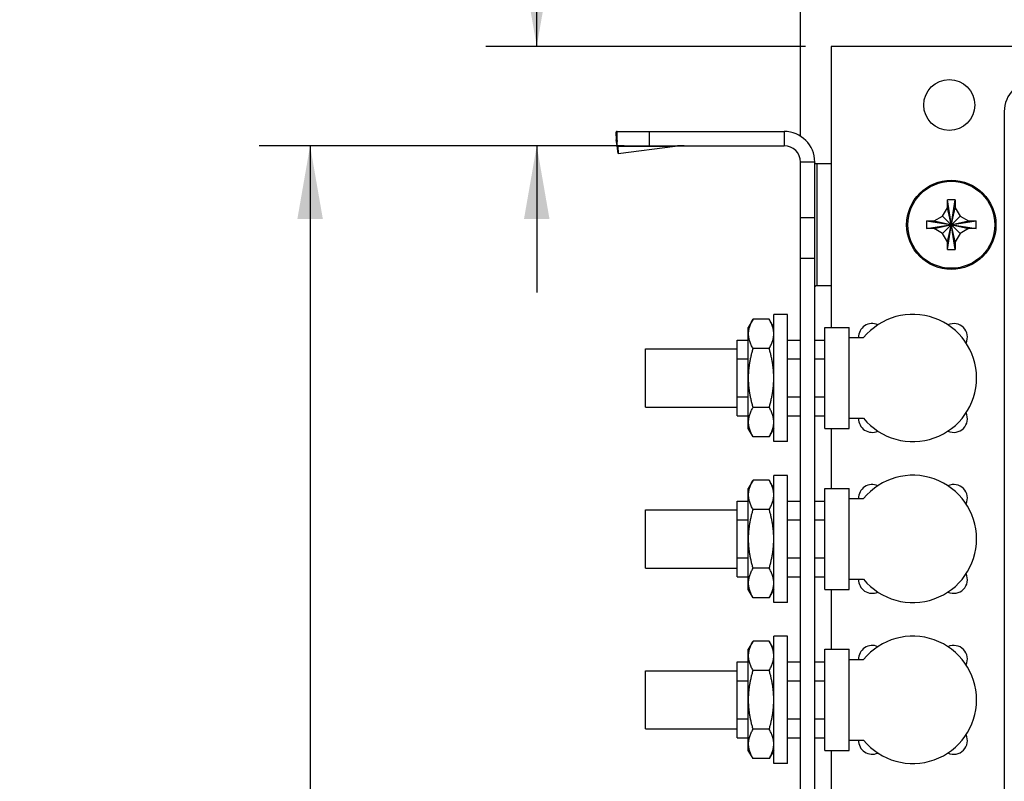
# Model space of a CAD drawing. Header units: inches. Extents: x 0.2 to 16.8, y 0.2 to 10.8.
# Tile 4 of 15: x 6.2 to 8.6, y 6.2 to 8.1. Entities that reach past the tile are written whole.
import ezdxf

# ---------------------------------------------------------------- set-up
doc = ezdxf.new("R2010")
doc.units = ezdxf.units.IN
doc.header["$LTSCALE"] = 0.935
doc.header["$MEASUREMENT"] = 0
doc.layers.get('0').update_dxf_attribs({"linetype": 'CONTINUOUS'})
doc.layers.add('DIMENSIONS', color=7, linetype='CONTINUOUS')
doc.styles.get("Standard").update_dxf_attribs({"font": 'txt', "width": 0.8})
doc.dimstyles.new('DIMSTYLE_1', dxfattribs={"dimtxt": 0.125, "dimasz": 0.18, "dimexe": 0.18, "dimexo": 0.0625, "dimgap": 0.09, "dimtad": 0, "dimtih": 1, "dimtoh": 1, "dimdec": 3, "dimzin": 4, "dimdsep": 46, "dimtxsty": 'STANDARD', "dimblk": '_FILLED', "dimblk1": '_FILLED', "dimblk2": '_FILLED', "dimcen": 0.09, "dimadec": 0, "dimazin": 0, "dimtp": 0.01, "dimtm": 0.01, "dimtfac": 1, "dimtdec": 3, "dimtofl": 0, "dimtmove": 0, "dimatfit": 3, "dimldrblk": '_FILLED', "dimfxl": 1, "dimtolj": 1, "dimtzin": 4, "dimarcsym": 0})

# ---------------------------------------------------------------- blocks, each defined once
blk = doc.blocks.new('_FILLED')
at = {"color": 0, "linetype": 'BYBLOCK'}
blk.add_solid([(0, 0), (-1, 0.174), (-1, -0.174)], dxfattribs=at)
blk = doc.blocks.new('*D0')
at = {"layer": 'DIMENSIONS', "color": 2, "linetype": 'CONTINUOUS'}
for p, q in [((8.1099, 7.8202), (8.1099, 8.9167)), ((13.8349, 7.6802), (13.8349, 8.9167)), ((8.1099, 8.7917), (10.1974, 8.7917)), ((13.8349, 8.7917), (11.7474, 8.7917))]:
    blk.add_line(p, q, dxfattribs=at)
at = {"layer": 'DIMENSIONS', "color": 2, "linetype": 'CONTINUOUS', "xscale": 0.18, "yscale": 0.18, "zscale": 0.18, "rotation": 180}
blk.add_blockref('_FILLED', (8.1099, 8.7917), dxfattribs=at)
at = {"layer": 'DIMENSIONS', "color": 2, "linetype": 'CONTINUOUS', "xscale": 0.18, "yscale": 0.18, "zscale": 0.18}
blk.add_blockref('_FILLED', (13.8349, 8.7917), dxfattribs=at)
at = {"layer": 'DIMENSIONS', "color": 2, "linetype": 'CONTINUOUS', "insert": (10.9724, 8.8542), "char_height": 0.125, "width": 1.425, "attachment_point": 2, "line_spacing_factor": 0.9}
blk.add_mtext('5.725{\\Ftxt.shx;\\W1.000000;\\H0.125000; }[145.42]', dxfattribs=at)
blk = doc.blocks.new('*D3')
at = {"layer": 'DIMENSIONS', "color": 2, "linetype": 'CONTINUOUS'}
for p, q in [((7.4629, 8.0417), (7.4629, 9.2931)), ((7.4629, 9.2931), (7.5804, 9.2931)), ((8.1224, 8.0417), (7.3379, 8.0417)), ((7.6774, 7.7977), (7.3379, 7.7977)), ((7.4629, 7.7977), (7.4629, 7.4377))]:
    blk.add_line(p, q, dxfattribs=at)
at = {"layer": 'DIMENSIONS', "color": 2, "linetype": 'CONTINUOUS', "xscale": 0.18, "yscale": 0.18, "zscale": 0.18}
for p, rotation in [((7.4629, 8.0417), 270), ((7.4629, 7.7977), 90)]:
    blk.add_blockref('_FILLED', p, dxfattribs=dict(at, rotation=rotation))
at = {"layer": 'DIMENSIONS', "color": 2, "linetype": 'CONTINUOUS', "insert": (7.6429, 9.3556), "char_height": 0.125, "width": 1.025, "attachment_point": 1, "line_spacing_factor": 0.9}
blk.add_mtext('.244{\\Ftxt.shx;\\W1.000000;\\H0.125000; }[6.2]', dxfattribs=at)
blk = doc.blocks.new('*D5')
at = {"layer": 'DIMENSIONS', "color": 2, "linetype": 'CONTINUOUS'}
for p, q in [((7.6774, 7.7977), (6.7819, 7.7977)), ((6.9069, 7.7977), (6.9069, 5.9477)), ((6.9069, 3.8477), (6.9069, 5.6977)), ((8.1224, 3.8477), (6.7819, 3.8477))]:
    blk.add_line(p, q, dxfattribs=at)
at = {"layer": 'DIMENSIONS', "color": 2, "linetype": 'CONTINUOUS', "xscale": 0.18, "yscale": 0.18, "zscale": 0.18}
for p, rotation in [((6.9069, 7.7977), 90), ((6.9069, 3.8477), 270)]:
    blk.add_blockref('_FILLED', p, dxfattribs=dict(at, rotation=rotation))
at = {"layer": 'DIMENSIONS', "color": 2, "linetype": 'CONTINUOUS', "insert": (6.9069, 5.8852), "char_height": 0.125, "width": 1.425, "attachment_point": 2, "line_spacing_factor": 0.9}
blk.add_mtext('3.950{\\Ftxt.shx;\\W1.000000;\\H0.125000; }[100.33]', dxfattribs=at)

msp = doc.modelspace()

# ---------------------------------------------------------------- linework, layer by layer
at = {"color": 7, "linetype": 'CONTINUOUS'}
for p, q in [((8.1849, 8.0417), (8.1849, 7.3517)), ((12.8899, 8.0417), (8.1849, 8.0417)), ((8.6099, 7.8817), (8.6099, 4.3157)), ((7.6569, 7.8304), (7.6581, 7.8121)), ((7.6569, 7.8304), (7.6599, 7.8078)), ((7.6599, 7.7977), (7.6599, 7.8327)), ((7.6599, 7.8327), (8.0699, 7.8327)), ((7.7399, 7.7977), (7.7399, 7.8327)), ((8.0699, 7.8327), (8.0699, 7.7977)), ((7.6599, 7.7986), (7.6581, 7.8121)), ((7.6599, 7.7977), (8.0699, 7.7977)), ((7.6627, 7.7783), (7.6601, 7.7977)), ((7.6615, 7.7966), (7.6627, 7.7783)), ((7.6615, 7.7966), (7.8023, 7.7966)), ((7.6627, 7.7783), (7.8023, 7.7966)), ((8.1099, 3.2737), (8.1099, 7.7577)), ((8.1449, 7.7577), (8.1099, 7.7577)), ((8.1449, 3.2737), (8.1449, 7.7577)), ((8.1471, 7.7538), (8.1849, 7.7538)), ((8.1499, 7.7538), (8.1499, 7.4538)), ((8.4704, 7.664), (8.4705, 7.6646)), ((8.4704, 7.6457), (8.4704, 7.664)), ((8.4705, 7.5429), (8.4894, 7.6646)), ((8.4894, 7.5429), (8.4705, 7.6646)), ((8.4894, 7.6646), (8.4894, 7.664)), ((8.4894, 7.664), (8.4894, 7.6457)), ((8.4585, 7.6251), (8.4704, 7.6457)), ((8.4704, 7.5617), (8.4894, 7.6457)), ((8.4894, 7.5617), (8.4704, 7.6457)), ((8.4894, 7.6457), (8.5013, 7.6251)), ((8.1449, 7.6207), (8.1099, 7.6207)), ((8.4191, 7.6132), (8.5408, 7.5943)), ((8.4191, 7.5943), (8.5408, 7.6132)), ((8.4191, 7.6132), (8.4197, 7.6132)), ((8.4197, 7.6132), (8.4379, 7.6132)), ((8.4379, 7.6132), (8.4585, 7.6251)), ((8.4379, 7.6132), (8.5219, 7.5942)), ((8.4379, 7.5942), (8.5219, 7.6132)), ((8.4585, 7.5823), (8.5013, 7.6251)), ((8.5013, 7.5823), (8.4585, 7.6251)), ((8.5013, 7.6251), (8.5219, 7.6132)), ((8.5219, 7.6132), (8.5402, 7.6132)), ((8.5402, 7.6132), (8.5408, 7.6132)), ((8.4197, 7.5942), (8.4191, 7.5943)), ((8.4379, 7.5942), (8.4197, 7.5942)), ((8.4585, 7.5823), (8.4379, 7.5942)), ((8.5219, 7.5942), (8.5013, 7.5823)), ((8.5402, 7.5942), (8.5219, 7.5942)), ((8.5408, 7.5943), (8.5402, 7.5942)), ((8.4704, 7.5617), (8.4585, 7.5823)), ((8.4704, 7.5435), (8.4704, 7.5617)), ((8.5013, 7.5823), (8.4894, 7.5617)), ((8.4894, 7.5617), (8.4894, 7.5435)), ((8.4705, 7.5429), (8.4704, 7.5435)), ((8.4894, 7.5435), (8.4894, 7.5429)), ((8.1449, 7.5207), (8.1099, 7.5207)), ((8.1849, 7.4538), (8.1475, 7.4538)), ((7.9937, 7.3721), (7.9819, 7.3517)), ((8.0332, 7.3721), (7.9937, 7.3721)), ((8.0449, 7.3517), (8.0332, 7.3721)), ((8.0449, 7.0717), (8.0449, 7.3837)), ((8.0779, 7.3837), (8.0449, 7.3837)), ((8.0779, 7.0717), (8.0779, 7.3837)), ((7.9819, 7.1037), (7.9819, 7.3517)), ((8.1699, 7.1037), (8.1699, 7.3517)), ((8.1699, 7.3517), (8.2294, 7.3517)), ((8.2294, 7.1037), (8.2294, 7.3517)), ((7.9549, 7.1347), (7.9549, 7.3207)), ((7.9549, 7.3207), (7.9819, 7.3207)), ((8.0779, 7.3207), (8.1099, 7.3207)), ((8.1449, 7.3207), (8.1699, 7.3207)), ((8.2294, 7.3268), (8.2648, 7.3268)), ((7.7299, 7.1562), (7.7299, 7.2992)), ((7.7299, 7.2992), (7.9549, 7.2992)), ((8.0332, 7.2999), (7.9937, 7.2999)), ((7.9549, 7.2743), (7.9819, 7.2743)), ((8.0779, 7.2743), (8.1099, 7.2743)), ((8.1449, 7.2743), (8.1699, 7.2743)), ((7.9549, 7.1812), (7.9819, 7.1812)), ((8.0779, 7.1812), (8.1099, 7.1812)), ((8.1449, 7.1812), (8.1699, 7.1812)), ((7.7299, 7.1562), (7.9549, 7.1562)), ((8.0332, 7.1556), (7.9937, 7.1556)), ((7.9549, 7.1347), (7.9819, 7.1347)), ((8.0779, 7.1347), (8.1099, 7.1347)), ((8.1449, 7.1347), (8.1699, 7.1347)), ((8.2294, 7.1287), (8.2648, 7.1287)), ((7.9937, 7.0834), (7.9819, 7.1037)), ((8.0449, 7.1037), (8.0332, 7.0834)), ((8.1699, 7.1037), (8.2294, 7.1037)), ((8.1849, 7.1037), (8.1849, 6.9567)), ((8.0332, 7.0834), (7.9937, 7.0834)), ((8.0779, 7.0717), (8.0449, 7.0717)), ((8.0449, 6.6767), (8.0449, 6.9887)), ((8.0779, 6.9887), (8.0449, 6.9887)), ((8.0779, 6.6767), (8.0779, 6.9887)), ((7.9937, 6.9771), (7.9819, 6.9567)), ((7.9819, 6.7087), (7.9819, 6.9567)), ((8.0332, 6.9771), (7.9937, 6.9771)), ((8.0449, 6.9567), (8.0332, 6.9771)), ((8.1699, 6.7087), (8.1699, 6.9567)), ((8.1699, 6.9567), (8.2294, 6.9567)), ((8.2294, 6.7087), (8.2294, 6.9567)), ((7.9549, 6.7397), (7.9549, 6.9257)), ((7.9549, 6.9257), (7.9819, 6.9257)), ((8.0779, 6.9257), (8.1099, 6.9257)), ((8.1449, 6.9257), (8.1699, 6.9257)), ((8.2294, 6.9318), (8.2648, 6.9318)), ((7.7299, 6.7612), (7.7299, 6.9042)), ((7.7299, 6.9042), (7.9549, 6.9042)), ((8.0332, 6.9049), (7.9937, 6.9049)), ((7.9549, 6.8793), (7.9819, 6.8793)), ((8.0779, 6.8793), (8.1099, 6.8793)), ((8.1449, 6.8793), (8.1699, 6.8793)), ((7.9549, 6.7862), (7.9819, 6.7862)), ((8.0779, 6.7862), (8.1099, 6.7862)), ((8.1449, 6.7862), (8.1699, 6.7862)), ((7.7299, 6.7612), (7.9549, 6.7612)), ((7.9549, 6.7397), (7.9819, 6.7397)), ((8.0332, 6.7606), (7.9937, 6.7606)), ((8.0779, 6.7397), (8.1099, 6.7397)), ((8.1449, 6.7397), (8.1699, 6.7397)), ((8.2294, 6.7337), (8.2648, 6.7337)), ((7.9937, 6.6884), (7.9819, 6.7087)), ((8.0449, 6.7087), (8.0332, 6.6884)), ((8.1699, 6.7087), (8.2294, 6.7087)), ((8.1849, 6.7087), (8.1849, 6.5617)), ((8.0332, 6.6884), (7.9937, 6.6884)), ((8.0779, 6.6767), (8.0449, 6.6767)), ((7.9937, 6.5821), (7.9819, 6.5617)), ((8.0332, 6.5821), (7.9937, 6.5821)), ((8.0449, 6.5617), (8.0332, 6.5821)), ((8.0449, 6.2817), (8.0449, 6.5937)), ((8.0779, 6.5937), (8.0449, 6.5937)), ((8.0779, 6.2817), (8.0779, 6.5937)), ((7.9819, 6.3137), (7.9819, 6.5617)), ((8.1699, 6.3137), (8.1699, 6.5617)), ((8.1699, 6.5617), (8.2294, 6.5617)), ((8.2294, 6.3137), (8.2294, 6.5617)), ((7.9549, 6.3447), (7.9549, 6.5307)), ((7.9549, 6.5307), (7.9819, 6.5307)), ((8.0779, 6.5307), (8.1099, 6.5307)), ((8.1449, 6.5307), (8.1699, 6.5307)), ((8.2294, 6.5368), (8.2648, 6.5368)), ((7.7299, 6.3662), (7.7299, 6.5092)), ((7.7299, 6.5092), (7.9549, 6.5092)), ((8.0332, 6.5099), (7.9937, 6.5099)), ((7.9549, 6.4843), (7.9819, 6.4843)), ((8.0779, 6.4843), (8.1099, 6.4843)), ((8.1449, 6.4843), (8.1699, 6.4843)), ((7.9549, 6.3912), (7.9819, 6.3912)), ((8.0779, 6.3912), (8.1099, 6.3912)), ((8.1449, 6.3912), (8.1699, 6.3912)), ((7.7299, 6.3662), (7.9549, 6.3662)), ((8.0332, 6.3656), (7.9937, 6.3656)), ((7.9549, 6.3447), (7.9819, 6.3447)), ((8.0779, 6.3447), (8.1099, 6.3447)), ((8.1449, 6.3447), (8.1699, 6.3447)), ((8.2294, 6.3387), (8.2648, 6.3387)), ((7.9937, 6.2934), (7.9819, 6.3137)), ((8.0449, 6.3137), (8.0332, 6.2934)), ((8.1699, 6.3137), (8.2294, 6.3137)), ((8.1849, 6.3137), (8.1849, 6.1667)), ((8.0332, 6.2934), (7.9937, 6.2934)), ((8.0779, 6.2817), (8.0449, 6.2817))]:
    msp.add_line(p, q, dxfattribs=at)
for centre, radius in [((8.4749, 7.8977), 0.0625), ((8.4799, 7.6037), 0.1095), ((8.4799, 7.6037), 0.1067)]:
    msp.add_circle(centre, radius, dxfattribs=at)
for centre, radius, start, end in [((8.6849, 7.8817), 0.075, 90, 180), ((8.0699, 7.7577), 0.075, 0, 90), ((7.825, 7.5812), 0.2166, 90.0131, 96.0153), ((8.0699, 7.7577), 0.04, 0, 90), ((8.4799, 7.361), 0.3037, 88.212, 91.788), ((8.7225, 7.6037), 0.3036, 178.2115, 180.0005), ((8.2379, 7.6038), 0.3031, 359.998, 1.79), ((8.722, 7.6037), 0.3031, 179.998, 181.79), ((8.2374, 7.6037), 0.3036, 358.2115, 0.0005), ((8.4799, 7.8465), 0.3037, 268.212, 271.788), ((8.3857, 7.2277), 0.1562, 219.337, 140.663), ((8.2859, 7.3277), 0.0335, 65.6068, 181.6355), ((8.4859, 7.3277), 0.0335, 334.909, 114.9479), ((8.2859, 7.1277), 0.0335, 178.3645, 294.3932), ((8.4859, 7.1277), 0.0335, 245.0521, 25.091), ((8.3857, 6.8327), 0.1562, 219.337, 140.663), ((8.2859, 6.9327), 0.0335, 65.6068, 181.6355), ((8.4859, 6.9327), 0.0335, 334.909, 114.9479), ((8.4859, 6.7327), 0.0335, 245.0521, 25.091), ((8.2859, 6.7327), 0.0335, 178.3645, 294.3932), ((8.2859, 6.5377), 0.0335, 65.6068, 181.6355), ((8.3857, 6.4377), 0.1562, 219.337, 140.663), ((8.4859, 6.5377), 0.0335, 334.909, 114.9479), ((8.2859, 6.3377), 0.0335, 178.3645, 294.3932), ((8.4859, 6.3377), 0.0335, 245.0521, 25.091)]:
    msp.add_arc(centre, radius, start, end, dxfattribs=at)
for points, knots in [([(7.6599, 7.8327), (7.6598, 7.8327), (7.6595, 7.8327), (7.6592, 7.8326), (7.6588, 7.8324), (7.6584, 7.8322), (7.658, 7.8318), (7.6576, 7.8314), (7.6573, 7.8309), (7.657, 7.8306), (7.6569, 7.8304)], [0, 0, 0, 0, 0.09761, 0.198434, 0.305378, 0.420872, 0.546822, 0.684668, 0.835475, 1, 1, 1, 1]), ([(7.6599, 7.7977), (7.66, 7.7977), (7.6601, 7.7977), (7.6603, 7.7977), (7.6605, 7.7976), (7.6607, 7.7974), (7.6609, 7.7973), (7.6611, 7.7971), (7.6613, 7.7968), (7.6614, 7.7967), (7.6615, 7.7966)], [0, 0, 0, 0, 0.091894, 0.187847, 0.291416, 0.405432, 0.532003, 0.672638, 0.828399, 1, 1, 1, 1]), ([(8.1471, 7.7538), (8.147, 7.7538), (8.1468, 7.7538), (8.1466, 7.7538), (8.1463, 7.7539), (8.1461, 7.7541), (8.1459, 7.7543), (8.1457, 7.7545), (8.1456, 7.7547), (8.1454, 7.755), (8.1453, 7.7554), (8.1452, 7.7558), (8.1451, 7.7562), (8.145, 7.7567), (8.145, 7.7571), (8.145, 7.7573)], [0, 0, 0, 0, 0.064245, 0.125663, 0.185053, 0.243329, 0.301305, 0.3596, 0.418636, 0.478666, 0.602117, 0.665689, 0.730395, 0.863246, 1, 1, 1, 1]), ([(8.1449, 7.4483), (8.1449, 7.4486), (8.145, 7.4492), (8.145, 7.4501), (8.1451, 7.4508), (8.1452, 7.4514), (8.1453, 7.4518), (8.1455, 7.4521), (8.1456, 7.4525), (8.1458, 7.4528), (8.1461, 7.4531), (8.1463, 7.4533), (8.1465, 7.4535), (8.1467, 7.4536), (8.1469, 7.4537), (8.1471, 7.4537), (8.1473, 7.4537), (8.1474, 7.4538), (8.1475, 7.4538)], [0, 0, 0, 0, 0.136261, 0.269275, 0.398409, 0.461365, 0.523173, 0.583821, 0.643359, 0.701924, 0.759806, 0.817537, 0.846638, 0.876057, 0.905956, 0.93649, 0.967809, 1, 1, 1, 1]), ([(7.9937, 7.2999), (7.9928, 7.3014), (7.9912, 7.3043), (7.989, 7.3087), (7.9871, 7.3132), (7.9855, 7.3177), (7.9844, 7.3215), (7.9837, 7.3246), (7.9833, 7.3268), (7.9829, 7.3291), (7.9827, 7.3314), (7.9826, 7.3337), (7.9825, 7.336), (7.9826, 7.3383), (7.9827, 7.3406), (7.9829, 7.3429), (7.9833, 7.3452), (7.9837, 7.3474), (7.9844, 7.3505), (7.9855, 7.3543), (7.9871, 7.3588), (7.989, 7.3633), (7.9912, 7.3677), (7.9928, 7.3706), (7.9937, 7.3721)], [0, 0, 0, 0, 0.065936, 0.130778, 0.194516, 0.257183, 0.318871, 0.349399, 0.379748, 0.409947, 0.440031, 0.470035, 0.5, 0.529965, 0.559969, 0.590053, 0.620252, 0.650601, 0.681129, 0.742817, 0.805484, 0.869222, 0.934064, 1, 1, 1, 1]), ([(8.0332, 7.2999), (8.034, 7.3014), (8.0357, 7.3043), (8.0378, 7.3087), (8.0398, 7.3132), (8.0414, 7.3177), (8.0425, 7.3215), (8.0432, 7.3246), (8.0436, 7.3268), (8.0439, 7.3291), (8.0442, 7.3314), (8.0443, 7.3337), (8.0444, 7.336), (8.0443, 7.3383), (8.0442, 7.3406), (8.0439, 7.3429), (8.0436, 7.3452), (8.0432, 7.3474), (8.0425, 7.3505), (8.0414, 7.3543), (8.0398, 7.3588), (8.0378, 7.3633), (8.0357, 7.3677), (8.034, 7.3706), (8.0332, 7.3721)], [0, 0, 0, 0, 0.065936, 0.130778, 0.194516, 0.257183, 0.318871, 0.349399, 0.379748, 0.409947, 0.440031, 0.470035, 0.5, 0.529965, 0.559969, 0.590053, 0.620252, 0.650601, 0.681129, 0.742817, 0.805484, 0.869222, 0.934064, 1, 1, 1, 1]), ([(7.9937, 7.1556), (7.9928, 7.1585), (7.9912, 7.1644), (7.989, 7.1733), (7.9871, 7.1823), (7.9855, 7.1913), (7.9842, 7.2003), (7.9832, 7.2094), (7.9827, 7.2186), (7.9825, 7.2277), (7.9827, 7.2369), (7.9832, 7.2461), (7.9842, 7.2552), (7.9855, 7.2642), (7.9871, 7.2732), (7.989, 7.2822), (7.9912, 7.2911), (7.9928, 7.297), (7.9937, 7.2999)], [0, 0, 0, 0, 0.062501, 0.125002, 0.187502, 0.250002, 0.312502, 0.375002, 0.437501, 0.5, 0.562499, 0.624998, 0.687498, 0.749998, 0.812498, 0.874998, 0.937499, 1, 1, 1, 1]), ([(8.0332, 7.1556), (8.034, 7.1585), (8.0357, 7.1644), (8.0379, 7.1733), (8.0398, 7.1823), (8.0414, 7.1913), (8.0427, 7.2003), (8.0437, 7.2094), (8.0442, 7.2186), (8.0444, 7.2277), (8.0442, 7.2369), (8.0437, 7.2461), (8.0427, 7.2552), (8.0414, 7.2642), (8.0398, 7.2732), (8.0379, 7.2822), (8.0357, 7.2911), (8.034, 7.297), (8.0332, 7.2999)], [0, 0, 0, 0, 0.062501, 0.125002, 0.187502, 0.250002, 0.312502, 0.375002, 0.437501, 0.5, 0.562499, 0.624998, 0.687498, 0.749998, 0.812498, 0.874998, 0.937499, 1, 1, 1, 1]), ([(7.9937, 7.0834), (7.9928, 7.0849), (7.9912, 7.0878), (7.989, 7.0922), (7.9871, 7.0967), (7.9855, 7.1012), (7.9844, 7.105), (7.9837, 7.1081), (7.9833, 7.1103), (7.9829, 7.1126), (7.9827, 7.1149), (7.9826, 7.1172), (7.9825, 7.1195), (7.9826, 7.1218), (7.9827, 7.1241), (7.9829, 7.1264), (7.9833, 7.1287), (7.9837, 7.1309), (7.9844, 7.134), (7.9855, 7.1378), (7.9871, 7.1423), (7.989, 7.1468), (7.9912, 7.1512), (7.9928, 7.1541), (7.9937, 7.1556)], [0, 0, 0, 0, 0.065936, 0.130778, 0.194516, 0.257183, 0.318871, 0.349399, 0.379748, 0.409947, 0.440031, 0.470035, 0.5, 0.529965, 0.559969, 0.590053, 0.620252, 0.650601, 0.681129, 0.742817, 0.805484, 0.869222, 0.934064, 1, 1, 1, 1]), ([(8.0332, 7.0834), (8.034, 7.0849), (8.0357, 7.0878), (8.0378, 7.0922), (8.0398, 7.0967), (8.0414, 7.1012), (8.0425, 7.105), (8.0432, 7.1081), (8.0436, 7.1103), (8.0439, 7.1126), (8.0442, 7.1149), (8.0443, 7.1172), (8.0444, 7.1195), (8.0443, 7.1218), (8.0442, 7.1241), (8.0439, 7.1264), (8.0436, 7.1287), (8.0432, 7.1309), (8.0425, 7.134), (8.0414, 7.1378), (8.0398, 7.1423), (8.0378, 7.1468), (8.0357, 7.1512), (8.034, 7.1541), (8.0332, 7.1556)], [0, 0, 0, 0, 0.065936, 0.130778, 0.194516, 0.257183, 0.318871, 0.349399, 0.379748, 0.409947, 0.440031, 0.470035, 0.5, 0.529965, 0.559969, 0.590053, 0.620252, 0.650601, 0.681129, 0.742817, 0.805484, 0.869222, 0.934064, 1, 1, 1, 1]), ([(7.9937, 6.9049), (7.9928, 6.9064), (7.9912, 6.9093), (7.989, 6.9137), (7.9871, 6.9182), (7.9855, 6.9227), (7.9844, 6.9265), (7.9837, 6.9296), (7.9833, 6.9318), (7.9829, 6.9341), (7.9827, 6.9364), (7.9826, 6.9387), (7.9825, 6.941), (7.9826, 6.9433), (7.9827, 6.9456), (7.9829, 6.9479), (7.9833, 6.9502), (7.9837, 6.9524), (7.9844, 6.9555), (7.9855, 6.9593), (7.9871, 6.9638), (7.989, 6.9683), (7.9912, 6.9727), (7.9928, 6.9756), (7.9937, 6.9771)], [0, 0, 0, 0, 0.065936, 0.130778, 0.194516, 0.257183, 0.318871, 0.349399, 0.379748, 0.409947, 0.440031, 0.470035, 0.5, 0.529965, 0.559969, 0.590053, 0.620252, 0.650601, 0.681129, 0.742817, 0.805484, 0.869222, 0.934064, 1, 1, 1, 1]), ([(8.0332, 6.9049), (8.034, 6.9064), (8.0357, 6.9093), (8.0378, 6.9137), (8.0398, 6.9182), (8.0414, 6.9227), (8.0425, 6.9265), (8.0432, 6.9296), (8.0436, 6.9318), (8.0439, 6.9341), (8.0442, 6.9364), (8.0443, 6.9387), (8.0444, 6.941), (8.0443, 6.9433), (8.0442, 6.9456), (8.0439, 6.9479), (8.0436, 6.9502), (8.0432, 6.9524), (8.0425, 6.9555), (8.0414, 6.9593), (8.0398, 6.9638), (8.0378, 6.9683), (8.0357, 6.9727), (8.034, 6.9756), (8.0332, 6.9771)], [0, 0, 0, 0, 0.065936, 0.130778, 0.194516, 0.257183, 0.318871, 0.349399, 0.379748, 0.409947, 0.440031, 0.470035, 0.5, 0.529965, 0.559969, 0.590053, 0.620252, 0.650601, 0.681129, 0.742817, 0.805484, 0.869222, 0.934064, 1, 1, 1, 1]), ([(7.9937, 6.7606), (7.9928, 6.7635), (7.9912, 6.7694), (7.989, 6.7783), (7.9871, 6.7873), (7.9855, 6.7963), (7.9842, 6.8053), (7.9832, 6.8144), (7.9827, 6.8236), (7.9825, 6.8327), (7.9827, 6.8419), (7.9832, 6.8511), (7.9842, 6.8602), (7.9855, 6.8692), (7.9871, 6.8782), (7.989, 6.8872), (7.9912, 6.8961), (7.9928, 6.902), (7.9937, 6.9049)], [0, 0, 0, 0, 0.062501, 0.125002, 0.187502, 0.250002, 0.312502, 0.375002, 0.437501, 0.5, 0.562499, 0.624998, 0.687498, 0.749998, 0.812498, 0.874998, 0.937499, 1, 1, 1, 1]), ([(8.0332, 6.7606), (8.034, 6.7635), (8.0357, 6.7694), (8.0379, 6.7783), (8.0398, 6.7873), (8.0414, 6.7963), (8.0427, 6.8053), (8.0437, 6.8144), (8.0442, 6.8236), (8.0444, 6.8327), (8.0442, 6.8419), (8.0437, 6.8511), (8.0427, 6.8602), (8.0414, 6.8692), (8.0398, 6.8782), (8.0379, 6.8872), (8.0357, 6.8961), (8.034, 6.902), (8.0332, 6.9049)], [0, 0, 0, 0, 0.062501, 0.125002, 0.187502, 0.250002, 0.312502, 0.375002, 0.437501, 0.5, 0.562499, 0.624998, 0.687498, 0.749998, 0.812498, 0.874998, 0.937499, 1, 1, 1, 1]), ([(7.9937, 6.6884), (7.9928, 6.6899), (7.9912, 6.6928), (7.989, 6.6972), (7.9871, 6.7017), (7.9855, 6.7062), (7.9844, 6.71), (7.9837, 6.7131), (7.9833, 6.7153), (7.9829, 6.7176), (7.9827, 6.7199), (7.9826, 6.7222), (7.9825, 6.7245), (7.9826, 6.7268), (7.9827, 6.7291), (7.9829, 6.7314), (7.9833, 6.7337), (7.9837, 6.7359), (7.9844, 6.739), (7.9855, 6.7428), (7.9871, 6.7473), (7.989, 6.7518), (7.9912, 6.7562), (7.9928, 6.7591), (7.9937, 6.7606)], [0, 0, 0, 0, 0.065936, 0.130778, 0.194516, 0.257183, 0.318871, 0.349399, 0.379748, 0.409947, 0.440031, 0.470035, 0.5, 0.529965, 0.559969, 0.590053, 0.620252, 0.650601, 0.681129, 0.742817, 0.805484, 0.869222, 0.934064, 1, 1, 1, 1]), ([(8.0332, 6.6884), (8.034, 6.6899), (8.0357, 6.6928), (8.0378, 6.6972), (8.0398, 6.7017), (8.0414, 6.7062), (8.0425, 6.71), (8.0432, 6.7131), (8.0436, 6.7153), (8.0439, 6.7176), (8.0442, 6.7199), (8.0443, 6.7222), (8.0444, 6.7245), (8.0443, 6.7268), (8.0442, 6.7291), (8.0439, 6.7314), (8.0436, 6.7337), (8.0432, 6.7359), (8.0425, 6.739), (8.0414, 6.7428), (8.0398, 6.7473), (8.0378, 6.7518), (8.0357, 6.7562), (8.034, 6.7591), (8.0332, 6.7606)], [0, 0, 0, 0, 0.065936, 0.130778, 0.194516, 0.257183, 0.318871, 0.349399, 0.379748, 0.409947, 0.440031, 0.470035, 0.5, 0.529965, 0.559969, 0.590053, 0.620252, 0.650601, 0.681129, 0.742817, 0.805484, 0.869222, 0.934064, 1, 1, 1, 1]), ([(7.9937, 6.5099), (7.9928, 6.5114), (7.9912, 6.5143), (7.989, 6.5187), (7.9871, 6.5232), (7.9855, 6.5277), (7.9844, 6.5315), (7.9837, 6.5346), (7.9833, 6.5368), (7.9829, 6.5391), (7.9827, 6.5414), (7.9826, 6.5437), (7.9825, 6.546), (7.9826, 6.5483), (7.9827, 6.5506), (7.9829, 6.5529), (7.9833, 6.5552), (7.9837, 6.5574), (7.9844, 6.5605), (7.9855, 6.5643), (7.9871, 6.5688), (7.989, 6.5733), (7.9912, 6.5777), (7.9928, 6.5806), (7.9937, 6.5821)], [0, 0, 0, 0, 0.065936, 0.130778, 0.194516, 0.257183, 0.318871, 0.349399, 0.379748, 0.409947, 0.440031, 0.470035, 0.5, 0.529965, 0.559969, 0.590053, 0.620252, 0.650601, 0.681129, 0.742817, 0.805484, 0.869222, 0.934064, 1, 1, 1, 1]), ([(8.0332, 6.5099), (8.034, 6.5114), (8.0357, 6.5143), (8.0378, 6.5187), (8.0398, 6.5232), (8.0414, 6.5277), (8.0425, 6.5315), (8.0432, 6.5346), (8.0436, 6.5368), (8.0439, 6.5391), (8.0442, 6.5414), (8.0443, 6.5437), (8.0444, 6.546), (8.0443, 6.5483), (8.0442, 6.5506), (8.0439, 6.5529), (8.0436, 6.5552), (8.0432, 6.5574), (8.0425, 6.5605), (8.0414, 6.5643), (8.0398, 6.5688), (8.0378, 6.5733), (8.0357, 6.5777), (8.034, 6.5806), (8.0332, 6.5821)], [0, 0, 0, 0, 0.065936, 0.130778, 0.194516, 0.257183, 0.318871, 0.349399, 0.379748, 0.409947, 0.440031, 0.470035, 0.5, 0.529965, 0.559969, 0.590053, 0.620252, 0.650601, 0.681129, 0.742817, 0.805484, 0.869222, 0.934064, 1, 1, 1, 1]), ([(7.9937, 6.3656), (7.9928, 6.3685), (7.9912, 6.3744), (7.989, 6.3833), (7.9871, 6.3923), (7.9855, 6.4013), (7.9842, 6.4103), (7.9832, 6.4194), (7.9827, 6.4286), (7.9825, 6.4377), (7.9827, 6.4469), (7.9832, 6.4561), (7.9842, 6.4652), (7.9855, 6.4742), (7.9871, 6.4832), (7.989, 6.4922), (7.9912, 6.5011), (7.9928, 6.507), (7.9937, 6.5099)], [0, 0, 0, 0, 0.062501, 0.125002, 0.187502, 0.250002, 0.312502, 0.375002, 0.437501, 0.5, 0.562499, 0.624998, 0.687498, 0.749998, 0.812498, 0.874998, 0.937499, 1, 1, 1, 1]), ([(8.0332, 6.3656), (8.034, 6.3685), (8.0357, 6.3744), (8.0379, 6.3833), (8.0398, 6.3923), (8.0414, 6.4013), (8.0427, 6.4103), (8.0437, 6.4194), (8.0442, 6.4286), (8.0444, 6.4377), (8.0442, 6.4469), (8.0437, 6.4561), (8.0427, 6.4652), (8.0414, 6.4742), (8.0398, 6.4832), (8.0379, 6.4922), (8.0357, 6.5011), (8.034, 6.507), (8.0332, 6.5099)], [0, 0, 0, 0, 0.062501, 0.125002, 0.187502, 0.250002, 0.312502, 0.375002, 0.437501, 0.5, 0.562499, 0.624998, 0.687498, 0.749998, 0.812498, 0.874998, 0.937499, 1, 1, 1, 1]), ([(7.9937, 6.2934), (7.9928, 6.2949), (7.9912, 6.2978), (7.989, 6.3022), (7.9871, 6.3067), (7.9855, 6.3112), (7.9844, 6.315), (7.9837, 6.3181), (7.9833, 6.3203), (7.9829, 6.3226), (7.9827, 6.3249), (7.9826, 6.3272), (7.9825, 6.3295), (7.9826, 6.3318), (7.9827, 6.3341), (7.9829, 6.3364), (7.9833, 6.3387), (7.9837, 6.3409), (7.9844, 6.344), (7.9855, 6.3478), (7.9871, 6.3523), (7.989, 6.3568), (7.9912, 6.3612), (7.9928, 6.3641), (7.9937, 6.3656)], [0, 0, 0, 0, 0.065936, 0.130778, 0.194516, 0.257183, 0.318871, 0.349399, 0.379748, 0.409947, 0.440031, 0.470035, 0.5, 0.529965, 0.559969, 0.590053, 0.620252, 0.650601, 0.681129, 0.742817, 0.805484, 0.869222, 0.934064, 1, 1, 1, 1]), ([(8.0332, 6.2934), (8.034, 6.2949), (8.0357, 6.2978), (8.0378, 6.3022), (8.0398, 6.3067), (8.0414, 6.3112), (8.0425, 6.315), (8.0432, 6.3181), (8.0436, 6.3203), (8.0439, 6.3226), (8.0442, 6.3249), (8.0443, 6.3272), (8.0444, 6.3295), (8.0443, 6.3318), (8.0442, 6.3341), (8.0439, 6.3364), (8.0436, 6.3387), (8.0432, 6.3409), (8.0425, 6.344), (8.0414, 6.3478), (8.0398, 6.3523), (8.0378, 6.3568), (8.0357, 6.3612), (8.034, 6.3641), (8.0332, 6.3656)], [0, 0, 0, 0, 0.065936, 0.130778, 0.194516, 0.257183, 0.318871, 0.349399, 0.379748, 0.409947, 0.440031, 0.470035, 0.5, 0.529965, 0.559969, 0.590053, 0.620252, 0.650601, 0.681129, 0.742817, 0.805484, 0.869222, 0.934064, 1, 1, 1, 1])]:
    msp.add_open_spline(points, degree=3, knots=knots, dxfattribs=at)

# ---------------------------------------------------------------- dimensions: what is measured, and where the dimension line sits
at = {"layer": 'DIMENSIONS', "color": 2, "linetype": 'CONTINUOUS'}
for base, p1, angle, picture, middle in [((7.4629, 7.7977), (8.1224, 8.0417), 270, '*D3', (8.1554, 9.2931)), ((6.9069, 7.7977), (8.1224, 3.8477), 90, '*D5', (6.7569, 5.8227))]:
    dim = msp.add_linear_dim(base=base, p1=p1, p2=(7.6774, 7.7977), angle=angle, dimstyle='DIMSTYLE_1', dxfattribs=at)
    dim.commit()
    dim.dimension.update_dxf_attribs({"geometry": picture, "text_midpoint": middle, "dimtype": 160})
dim = msp.add_linear_dim(base=(13.8349, 8.7917), p1=(8.1099, 7.8202), p2=(13.8349, 7.6802), dimstyle='DIMSTYLE_1', dxfattribs=at)
dim.commit()
dim.dimension.update_dxf_attribs({"geometry": '*D0', "text_midpoint": (10.8224, 8.7917), "dimtype": 160})

doc.saveas('drawing.dxf')
